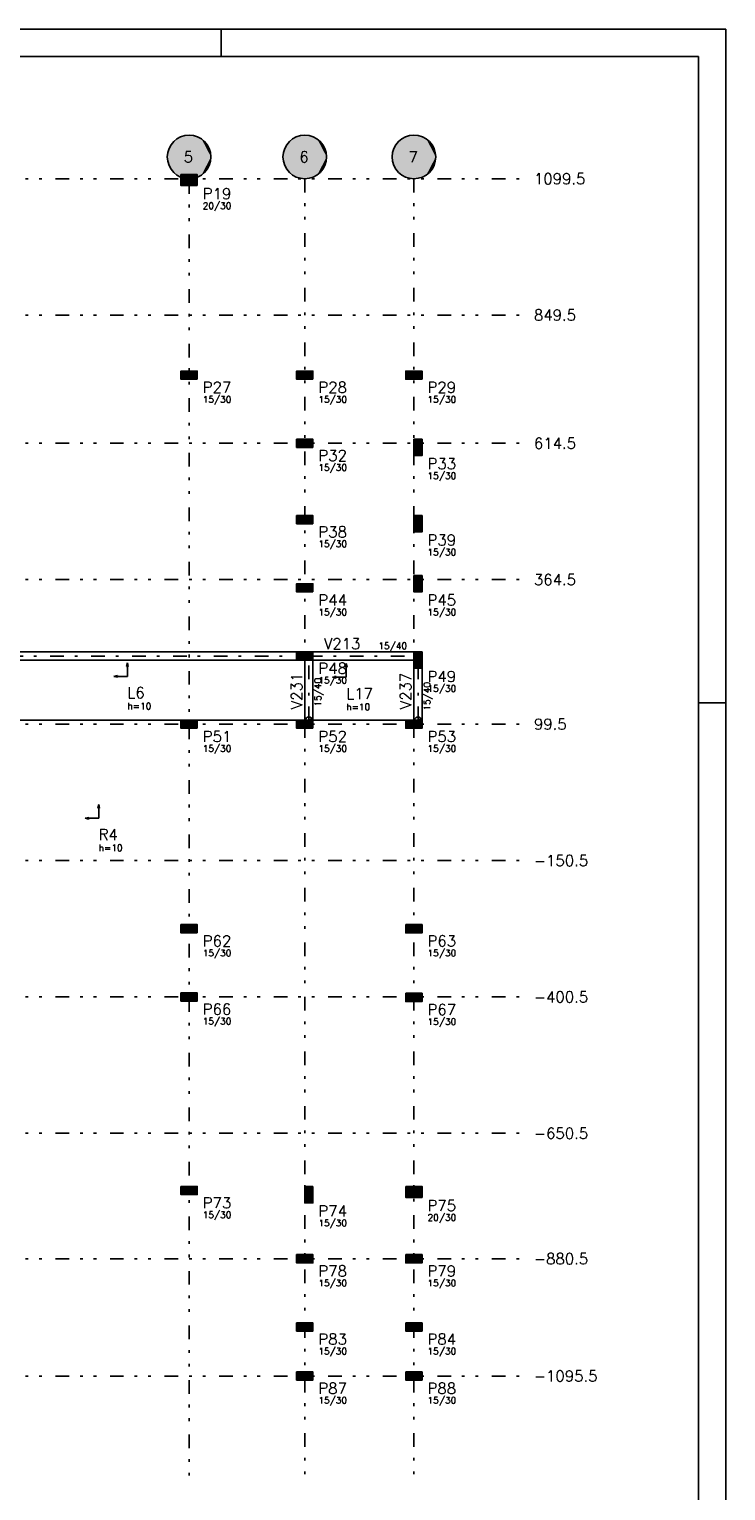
# Model space of a CAD drawing. Extents: x 0 to 119, y 0 to 84.
# Tile 7 of 7: x 93 to 119, y 31 to 84. Entities that reach past the tile are written whole.
import ezdxf

# ---------------------------------------------------------------- set-up
doc = ezdxf.new("R2010")
doc.units = 0
doc.header["$MEASUREMENT"] = 0
doc.linetypes.add('ESTILO_TQS_0003', pattern=[1.5, 0.5, -0.4, 0.1, -0.5])
doc.linetypes.add('ESTILO_TQS_0004', pattern=[2, 0.5, -0.4, 0.1, -0.4, 0.1, -0.5])
for name, color, linetype in [('1', 1, 'CONTINUOUS'), ('2', 2, 'CONTINUOUS'), ('3', 3, 'CONTINUOUS'), ('4', 4, 'CONTINUOUS'), ('6', 6, 'CONTINUOUS'), ('8', 8, 'CONTINUOUS'), ('9', 9, 'CONTINUOUS')]:
    doc.layers.add(name, color=color, linetype=linetype)
doc.styles.get("Standard").update_dxf_attribs({"font": 'ROMANS.SHX'})

msp = doc.modelspace()

# ---------------------------------------------------------------- linework, layer by layer
at = {"layer": '1', "linetype": 'Continuous'}
for points in [[(103.16786, 61.26836), (91.58786, 61.26836)], [(103.54286, 60.96836), (103.69286, 60.96836), (103.61786, 61.11836), (103.54286, 60.96836)], [(103.54286, 60.96836), (103.69286, 60.96836), (103.61786, 61.11836), (103.54286, 60.96836)], [(103.76786, 61.04336), (103.76786, 61.19336), (103.61786, 61.11836), (103.76786, 61.04336)], [(107.46786, 61.26836), (103.76786, 61.26836)], [(107.54286, 60.96836), (107.69286, 60.96836), (107.61786, 61.11836), (107.54286, 60.96836)], [(107.76786, 61.04336), (107.76786, 61.19336), (107.61786, 61.11836), (107.76786, 61.04336)], [(91.58786, 60.96836), (103.16786, 60.96836)], [(103.46786, 60.96836), (103.46786, 58.76836)], [(103.76786, 58.76836), (103.76786, 60.96836)], [(103.76786, 60.96836), (107.46786, 60.96836)], [(107.46786, 60.66836), (107.46786, 58.76836)], [(107.76786, 58.76836), (107.76786, 60.66836)], [(103.76786, 58.69336), (103.76786, 58.84336), (103.61786, 58.76836), (103.76786, 58.69336)], [(107.76786, 58.69336), (107.76786, 58.84336), (107.61786, 58.76836), (107.76786, 58.69336)]]:
    msp.add_lwpolyline(points, dxfattribs=at)
for centre in [(103.61786, 61.11836), (103.61786, 61.11836), (103.61786, 61.11836), (107.61786, 61.11836), (107.61786, 61.11836), (103.61786, 58.76836), (107.61786, 58.76836)]:
    msp.add_circle(centre, 0.12, dxfattribs=at)
at = {"layer": '2', "linetype": 'Continuous'}
for centre in [(99.22786, 79.41836), (103.46786, 79.41836), (107.46786, 79.41836)]:
    msp.add_circle(centre, 0.8, dxfattribs=at)
at = {"layer": '6', "linetype": 'Continuous'}
for points in [[(99.52786, 78.36836), (99.52786, 78.76836), (98.92786, 78.76836), (98.92786, 78.36836), (99.52786, 78.36836)], [(99.52786, 71.26836), (99.52786, 71.56836), (98.92786, 71.56836), (98.92786, 71.26836), (99.52786, 71.26836)], [(103.76786, 71.26836), (103.76786, 71.56836), (103.16786, 71.56836), (103.16786, 71.26836), (103.76786, 71.26836)], [(107.76786, 71.26836), (107.76786, 71.56836), (107.16786, 71.56836), (107.16786, 71.26836), (107.76786, 71.26836)], [(103.76786, 68.76836), (103.76786, 69.06836), (103.16786, 69.06836), (103.16786, 68.76836), (103.76786, 68.76836)], [(107.76786, 69.06836), (107.46786, 69.06836), (107.46786, 68.46836), (107.76786, 68.46836), (107.76786, 69.06836)], [(103.76786, 65.96836), (103.76786, 66.26836), (103.16786, 66.26836), (103.16786, 65.96836), (103.76786, 65.96836)], [(107.76786, 66.26836), (107.46786, 66.26836), (107.46786, 65.66836), (107.76786, 65.66836), (107.76786, 66.26836)], [(107.76786, 64.06836), (107.46786, 64.06836), (107.46786, 63.46836), (107.76786, 63.46836), (107.76786, 64.06836)], [(103.76786, 63.46836), (103.76786, 63.76836), (103.16786, 63.76836), (103.16786, 63.46836), (103.76786, 63.46836)], [(103.76786, 60.96836), (103.76786, 61.26836), (103.16786, 61.26836), (103.16786, 60.96836), (103.76786, 60.96836)], [(107.76786, 61.26836), (107.46786, 61.26836), (107.46786, 60.66836), (107.76786, 60.66836), (107.76786, 61.26836)], [(99.52786, 58.46836), (99.52786, 58.76836), (98.92786, 58.76836), (98.92786, 58.46836), (99.52786, 58.46836)], [(103.76786, 58.46836), (103.76786, 58.76836), (103.16786, 58.76836), (103.16786, 58.46836), (103.76786, 58.46836)], [(107.16786, 58.76836), (107.16786, 58.46836), (107.76786, 58.46836), (107.76786, 58.76836), (107.16786, 58.76836)], [(99.52786, 50.96836), (99.52786, 51.26836), (98.92786, 51.26836), (98.92786, 50.96836), (99.52786, 50.96836)], [(107.16786, 51.26836), (107.16786, 50.96836), (107.76786, 50.96836), (107.76786, 51.26836), (107.16786, 51.26836)], [(98.92786, 48.76836), (98.92786, 48.46836), (99.52786, 48.46836), (99.52786, 48.76836), (98.92786, 48.76836)], [(107.16786, 48.750724), (107.16786, 48.450724), (107.76786, 48.450724), (107.76786, 48.750724), (107.16786, 48.750724)], [(98.92786, 41.66836), (98.92786, 41.36836), (99.52786, 41.36836), (99.52786, 41.66836), (98.92786, 41.66836)], [(103.76786, 41.66836), (103.46786, 41.66836), (103.46786, 41.06836), (103.76786, 41.06836), (103.76786, 41.66836)], [(107.16786, 41.66836), (107.16786, 41.26836), (107.76786, 41.26836), (107.76786, 41.66836), (107.16786, 41.66836)], [(103.16786, 39.16836), (103.16786, 38.86836), (103.76786, 38.86836), (103.76786, 39.16836), (103.16786, 39.16836)], [(107.16786, 39.16836), (107.16786, 38.86836), (107.76786, 38.86836), (107.76786, 39.16836), (107.16786, 39.16836)], [(103.16786, 36.66836), (103.16786, 36.36836), (103.76786, 36.36836), (103.76786, 36.66836), (103.16786, 36.66836)], [(107.16786, 36.66836), (107.16786, 36.36836), (107.76786, 36.36836), (107.76786, 36.66836), (107.16786, 36.66836)], [(103.16786, 34.86836), (103.16786, 34.56836), (103.76786, 34.56836), (103.76786, 34.86836), (103.16786, 34.86836)], [(107.16786, 34.86836), (107.16786, 34.56836), (107.76786, 34.56836), (107.76786, 34.86836), (107.16786, 34.86836)]]:
    msp.add_lwpolyline(points, dxfattribs=at)
at = {"layer": '8', "linetype": 'Continuous'}
for p, q in [((0, 84.099998), (118.900002, 84.099998)), ((100.400002, 83.099998), (100.400002, 84.099998)), ((118.900002, 0), (118.900002, 84.099998)), ((2.5, 83.099998), (117.900002, 83.099998)), ((117.900002, 1), (117.900002, 83.099998)), ((99.22786, 78.56836), (99.22786, 78.56836)), ((99.22786, 71.41836), (99.22786, 71.41836)), ((103.46786, 71.41836), (103.46786, 71.41836)), ((107.46786, 71.41836), (107.46786, 71.41836)), ((103.46786, 68.91836), (103.46786, 68.91836)), ((107.61786, 68.76836), (107.61786, 68.76836)), ((103.46786, 66.11836), (103.46786, 66.11836)), ((107.61786, 65.96836), (107.61786, 65.96836)), ((103.46786, 63.61836), (103.46786, 63.61836)), ((107.61786, 63.76836), (107.61786, 63.76836)), ((103.46786, 61.11836), (103.46786, 61.11836)), ((96.966062, 60.871178), (96.935173, 60.73877)), ((96.935173, 60.73877), (96.99695, 60.73877)), ((96.966062, 60.871178), (96.99695, 60.73877)), ((96.966062, 60.73877), (96.966062, 60.371178)), ((104.988565, 60.838615), (104.957676, 60.706207)), ((104.957676, 60.706207), (105.019453, 60.706207)), ((104.988565, 60.838615), (105.019453, 60.706207)), ((104.988565, 60.706207), (104.988565, 60.338615)), ((107.61786, 60.96836), (107.61786, 60.96836)), ((96.466062, 60.371178), (96.59847, 60.402063)), ((96.466062, 60.371178), (96.59847, 60.340292)), ((96.59847, 60.340292), (96.59847, 60.402063)), ((96.59847, 60.371178), (96.966062, 60.371178)), ((104.488565, 60.338615), (104.620973, 60.369501)), ((104.488565, 60.338615), (104.620973, 60.30773)), ((104.620973, 60.30773), (104.620973, 60.369501)), ((104.620973, 60.338615), (104.988565, 60.338615)), ((117.900002, 59.400002), (118.900002, 59.400002)), ((103.46786, 58.76836), (91.28786, 58.76836)), ((99.22786, 58.61836), (99.22786, 58.61836)), ((103.46786, 58.61836), (103.46786, 58.61836)), ((103.76786, 58.76836), (107.46786, 58.76836)), ((107.46786, 58.61836), (107.46786, 58.61836)), ((95.413607, 55.171795), (95.546015, 55.202681)), ((95.546015, 55.14091), (95.546015, 55.202681)), ((95.913607, 55.671795), (95.882719, 55.539387)), ((95.882719, 55.539387), (95.944496, 55.539387)), ((95.913607, 55.671795), (95.944496, 55.539387)), ((95.913607, 55.539387), (95.913607, 55.171795)), ((95.413607, 55.171795), (95.546015, 55.14091)), ((95.546015, 55.171795), (95.913607, 55.171795)), ((99.22786, 51.11836), (99.22786, 51.11836)), ((107.46786, 51.11836), (107.46786, 51.11836)), ((99.22786, 48.61836), (99.22786, 48.61836)), ((107.46786, 48.600724), (107.46786, 48.600724)), ((99.22786, 41.51836), (99.22786, 41.51836)), ((103.61786, 41.36836), (103.61786, 41.36836)), ((107.46786, 41.46836), (107.46786, 41.46836)), ((103.46786, 39.01836), (103.46786, 39.01836)), ((107.46786, 39.01836), (107.46786, 39.01836)), ((103.46786, 36.51836), (103.46786, 36.51836)), ((107.46786, 36.51836), (107.46786, 36.51836)), ((103.46786, 34.71836), (103.46786, 34.71836)), ((107.46786, 34.71836), (107.46786, 34.71836))]:
    msp.add_line(p, q, dxfattribs=at)
at = {"layer": '8', "linetype": 'ESTILO_TQS_0004'}
for p, q in [((62.32786, 78.61836), (111.46786, 78.61836)), ((99.22786, 78.56836), (99.22786, 30.91836)), ((103.46786, 78.61836), (103.46786, 30.91836)), ((107.46786, 78.61836), (107.46786, 30.91836)), ((62.32786, 73.61836), (111.46786, 73.61836)), ((62.32786, 68.91836), (111.46786, 68.91836)), ((62.32786, 63.91836), (111.46786, 63.91836)), ((62.32786, 58.61836), (111.46786, 58.61836)), ((62.32786, 53.61836), (111.46786, 53.61836)), ((62.32786, 48.61836), (111.46786, 48.61836)), ((62.32786, 43.61836), (111.46786, 43.61836)), ((62.32786, 39.01836), (111.46786, 39.01836)), ((62.32786, 34.71836), (111.46786, 34.71836))]:
    msp.add_line(p, q, dxfattribs=at)
at = {"layer": '8', "linetype": 'ESTILO_TQS_0003'}
for p, q in [((91.13786, 61.11836), (103.61786, 61.11836)), ((103.61786, 58.76836), (103.61786, 61.11836)), ((103.61786, 61.11836), (107.61786, 61.11836)), ((107.61786, 58.76836), (107.61786, 61.11836))]:
    msp.add_line(p, q, dxfattribs=at)
at = {"layer": '9', "linetype": 'Continuous'}
for points in [[(100.02786, 79.41836), (98.607291, 79.92323), (98.544324, 79.834027)], [(100.02786, 79.41836), (98.681817, 80.003029), (98.607291, 79.92323)], [(100.02786, 79.41836), (98.766516, 80.071936), (98.681817, 80.003029)], [(100.02786, 79.41836), (98.859808, 80.128668), (98.766516, 80.071936)], [(100.02786, 79.41836), (98.959956, 80.172169), (98.859808, 80.128668)], [(100.02786, 79.41836), (99.065095, 80.201627), (98.959956, 80.172169)], [(100.02786, 79.41836), (99.173266, 80.216495), (99.065095, 80.201627)], [(100.02786, 79.41836), (99.282454, 80.216495), (99.173266, 80.216495)], [(100.02786, 79.41836), (99.390625, 80.201627), (99.282454, 80.216495)], [(100.02786, 79.41836), (99.495764, 80.172169), (99.390625, 80.201627)], [(100.02786, 79.41836), (99.595912, 80.128668), (99.495764, 80.172169)], [(100.02786, 79.41836), (99.689204, 80.071936), (99.595912, 80.128668)], [(100.02786, 79.41836), (99.773903, 80.003029), (99.689204, 80.071936)], [(100.02786, 79.41836), (99.848429, 79.92323), (99.773903, 80.003029)], [(100.02786, 79.41836), (99.911396, 79.834027), (99.848429, 79.92323)], [(104.26786, 79.41836), (102.847291, 79.92323), (102.784324, 79.834027)], [(104.26786, 79.41836), (102.921817, 80.003029), (102.847291, 79.92323)], [(104.26786, 79.41836), (103.006516, 80.071936), (102.921817, 80.003029)], [(104.26786, 79.41836), (103.099808, 80.128668), (103.006516, 80.071936)], [(104.26786, 79.41836), (103.199956, 80.172169), (103.099808, 80.128668)], [(104.26786, 79.41836), (103.305095, 80.201627), (103.199956, 80.172169)], [(104.26786, 79.41836), (103.413266, 80.216495), (103.305095, 80.201627)], [(104.26786, 79.41836), (103.522454, 80.216495), (103.413266, 80.216495)], [(104.26786, 79.41836), (103.630625, 80.201627), (103.522454, 80.216495)], [(104.26786, 79.41836), (103.735764, 80.172169), (103.630625, 80.201627)], [(104.26786, 79.41836), (103.835912, 80.128668), (103.735764, 80.172169)], [(104.26786, 79.41836), (103.929204, 80.071936), (103.835912, 80.128668)], [(104.26786, 79.41836), (104.013903, 80.003029), (103.929204, 80.071936)], [(104.26786, 79.41836), (104.088429, 79.92323), (104.013903, 80.003029)], [(104.26786, 79.41836), (104.151396, 79.834027), (104.088429, 79.92323)], [(108.26786, 79.41836), (106.847291, 79.92323), (106.784324, 79.834027)], [(108.26786, 79.41836), (106.921817, 80.003029), (106.847291, 79.92323)], [(108.26786, 79.41836), (107.006516, 80.071936), (106.921817, 80.003029)], [(108.26786, 79.41836), (107.099808, 80.128668), (107.006516, 80.071936)], [(108.26786, 79.41836), (107.199956, 80.172169), (107.099808, 80.128668)], [(108.26786, 79.41836), (107.305095, 80.201627), (107.199956, 80.172169)], [(108.26786, 79.41836), (107.413266, 80.216495), (107.305095, 80.201627)], [(108.26786, 79.41836), (107.522454, 80.216495), (107.413266, 80.216495)], [(108.26786, 79.41836), (107.630625, 80.201627), (107.522454, 80.216495)], [(108.26786, 79.41836), (107.735764, 80.172169), (107.630625, 80.201627)], [(108.26786, 79.41836), (107.835912, 80.128668), (107.735764, 80.172169)], [(108.26786, 79.41836), (107.929204, 80.071936), (107.835912, 80.128668)], [(108.26786, 79.41836), (108.013903, 80.003029), (107.929204, 80.071936)], [(108.26786, 79.41836), (108.088429, 79.92323), (108.013903, 80.003029)], [(108.26786, 79.41836), (108.151396, 79.834027), (108.088429, 79.92323)], [(100.02786, 79.41836), (98.435311, 79.527293), (98.42786, 79.41836)], [(100.02786, 79.41836), (98.42786, 79.41836), (98.435311, 79.309427)], [(100.02786, 79.41836), (98.457526, 79.634197), (98.435311, 79.527293)], [(100.02786, 79.41836), (98.435311, 79.309427), (98.457526, 79.202523)], [(100.02786, 79.41836), (98.494091, 79.737081), (98.457526, 79.634197)], [(100.02786, 79.41836), (98.457526, 79.202523), (98.494091, 79.099639)], [(100.02786, 79.41836), (98.544324, 79.834027), (98.494091, 79.737081)], [(100.02786, 79.41836), (98.494091, 79.099639), (98.544324, 79.002693)], [(100.02786, 79.41836), (98.544324, 79.002693), (98.607291, 78.91349)], [(100.02786, 79.41836), (98.607291, 78.91349), (98.681817, 78.833691)], [(100.02786, 79.41836), (98.681817, 78.833691), (98.766516, 78.764784)], [(100.02786, 79.41836), (98.766516, 78.764784), (98.859808, 78.708052)], [(100.02786, 79.41836), (98.859808, 78.708052), (98.959956, 78.664551)], [(100.02786, 79.41836), (98.959956, 78.664551), (99.065095, 78.635093)], [(100.02786, 79.41836), (99.065095, 78.635093), (99.173266, 78.620225)], [(100.02786, 79.41836), (99.173266, 78.620225), (99.282454, 78.620225)], [(100.02786, 79.41836), (99.282454, 78.620225), (99.390625, 78.635093)], [(100.02786, 79.41836), (99.390625, 78.635093), (99.495764, 78.664551)], [(100.02786, 79.41836), (99.495764, 78.664551), (99.595912, 78.708052)], [(100.02786, 79.41836), (99.595912, 78.708052), (99.689204, 78.764784)], [(100.02786, 79.41836), (99.689204, 78.764784), (99.773903, 78.833691)], [(100.02786, 79.41836), (99.773903, 78.833691), (99.848429, 78.91349)], [(100.02786, 79.41836), (99.848429, 78.91349), (99.911396, 79.002693)], [(100.02786, 79.41836), (99.961629, 79.737081), (99.911396, 79.834027)], [(100.02786, 79.41836), (99.911396, 79.002693), (99.961629, 79.099639)], [(100.02786, 79.41836), (99.998194, 79.634197), (99.961629, 79.737081)], [(100.02786, 79.41836), (99.961629, 79.099639), (99.998194, 79.202523)], [(100.02786, 79.41836), (100.020409, 79.527293), (99.998194, 79.634197)], [(100.02786, 79.41836), (99.998194, 79.202523), (100.020409, 79.309427)], [(100.02786, 79.41836), (100.020409, 79.309427), (100.02786, 79.41836)], [(104.26786, 79.41836), (102.675311, 79.527293), (102.66786, 79.41836)], [(104.26786, 79.41836), (102.66786, 79.41836), (102.675311, 79.309427)], [(104.26786, 79.41836), (102.697526, 79.634197), (102.675311, 79.527293)], [(104.26786, 79.41836), (102.675311, 79.309427), (102.697526, 79.202523)], [(104.26786, 79.41836), (102.734091, 79.737081), (102.697526, 79.634197)], [(104.26786, 79.41836), (102.697526, 79.202523), (102.734091, 79.099639)], [(104.26786, 79.41836), (102.784324, 79.834027), (102.734091, 79.737081)], [(104.26786, 79.41836), (102.734091, 79.099639), (102.784324, 79.002693)], [(104.26786, 79.41836), (102.784324, 79.002693), (102.847291, 78.91349)], [(104.26786, 79.41836), (102.847291, 78.91349), (102.921817, 78.833691)], [(104.26786, 79.41836), (102.921817, 78.833691), (103.006516, 78.764784)], [(104.26786, 79.41836), (103.006516, 78.764784), (103.099808, 78.708052)], [(104.26786, 79.41836), (103.099808, 78.708052), (103.199956, 78.664551)], [(104.26786, 79.41836), (103.199956, 78.664551), (103.305095, 78.635093)], [(104.26786, 79.41836), (103.305095, 78.635093), (103.413266, 78.620225)], [(104.26786, 79.41836), (103.413266, 78.620225), (103.522454, 78.620225)], [(104.26786, 79.41836), (103.522454, 78.620225), (103.630625, 78.635093)], [(104.26786, 79.41836), (103.630625, 78.635093), (103.735764, 78.664551)], [(104.26786, 79.41836), (103.735764, 78.664551), (103.835912, 78.708052)], [(104.26786, 79.41836), (103.835912, 78.708052), (103.929204, 78.764784)], [(104.26786, 79.41836), (103.929204, 78.764784), (104.013903, 78.833691)], [(104.26786, 79.41836), (104.013903, 78.833691), (104.088429, 78.91349)], [(104.26786, 79.41836), (104.088429, 78.91349), (104.151396, 79.002693)], [(104.26786, 79.41836), (104.201629, 79.737081), (104.151396, 79.834027)], [(104.26786, 79.41836), (104.151396, 79.002693), (104.201629, 79.099639)], [(104.26786, 79.41836), (104.238194, 79.634197), (104.201629, 79.737081)], [(104.26786, 79.41836), (104.201629, 79.099639), (104.238194, 79.202523)], [(104.26786, 79.41836), (104.260409, 79.527293), (104.238194, 79.634197)], [(104.26786, 79.41836), (104.238194, 79.202523), (104.260409, 79.309427)], [(104.26786, 79.41836), (104.260409, 79.309427), (104.26786, 79.41836)], [(108.26786, 79.41836), (106.675311, 79.527293), (106.66786, 79.41836)], [(108.26786, 79.41836), (106.66786, 79.41836), (106.675311, 79.309427)], [(108.26786, 79.41836), (106.697526, 79.634197), (106.675311, 79.527293)], [(108.26786, 79.41836), (106.675311, 79.309427), (106.697526, 79.202523)], [(108.26786, 79.41836), (106.734091, 79.737081), (106.697526, 79.634197)], [(108.26786, 79.41836), (106.697526, 79.202523), (106.734091, 79.099639)], [(108.26786, 79.41836), (106.784324, 79.834027), (106.734091, 79.737081)], [(108.26786, 79.41836), (106.734091, 79.099639), (106.784324, 79.002693)], [(108.26786, 79.41836), (106.784324, 79.002693), (106.847291, 78.91349)], [(108.26786, 79.41836), (106.847291, 78.91349), (106.921817, 78.833691)], [(108.26786, 79.41836), (106.921817, 78.833691), (107.006516, 78.764784)], [(108.26786, 79.41836), (107.006516, 78.764784), (107.099808, 78.708052)], [(108.26786, 79.41836), (107.099808, 78.708052), (107.199956, 78.664551)], [(108.26786, 79.41836), (107.199956, 78.664551), (107.305095, 78.635093)], [(108.26786, 79.41836), (107.305095, 78.635093), (107.413266, 78.620225)], [(108.26786, 79.41836), (107.413266, 78.620225), (107.522454, 78.620225)], [(108.26786, 79.41836), (107.522454, 78.620225), (107.630625, 78.635093)], [(108.26786, 79.41836), (107.630625, 78.635093), (107.735764, 78.664551)], [(108.26786, 79.41836), (107.735764, 78.664551), (107.835912, 78.708052)], [(108.26786, 79.41836), (107.835912, 78.708052), (107.929204, 78.764784)], [(108.26786, 79.41836), (107.929204, 78.764784), (108.013903, 78.833691)], [(108.26786, 79.41836), (108.013903, 78.833691), (108.088429, 78.91349)], [(108.26786, 79.41836), (108.088429, 78.91349), (108.151396, 79.002693)], [(108.26786, 79.41836), (108.201629, 79.737081), (108.151396, 79.834027)], [(108.26786, 79.41836), (108.151396, 79.002693), (108.201629, 79.099639)], [(108.26786, 79.41836), (108.238194, 79.634197), (108.201629, 79.737081)], [(108.26786, 79.41836), (108.201629, 79.099639), (108.238194, 79.202523)], [(108.26786, 79.41836), (108.260409, 79.527293), (108.238194, 79.634197)], [(108.26786, 79.41836), (108.238194, 79.202523), (108.260409, 79.309427)], [(108.26786, 79.41836), (108.260409, 79.309427), (108.26786, 79.41836)], [(99.52786, 78.36836), (99.52786, 78.76836), (98.92786, 78.76836)], [(99.52786, 78.36836), (98.92786, 78.76836), (98.92786, 78.36836)], [(99.52786, 78.36836), (98.92786, 78.36836), (99.52786, 78.36836)], [(99.52786, 71.26836), (99.52786, 71.56836), (98.92786, 71.56836)], [(99.52786, 71.26836), (98.92786, 71.56836), (98.92786, 71.26836)], [(103.76786, 71.26836), (103.76786, 71.56836), (103.16786, 71.56836)], [(103.76786, 71.26836), (103.16786, 71.56836), (103.16786, 71.26836)], [(107.76786, 71.26836), (107.76786, 71.56836), (107.16786, 71.56836)], [(107.76786, 71.26836), (107.16786, 71.56836), (107.16786, 71.26836)], [(99.52786, 71.26836), (98.92786, 71.26836), (99.52786, 71.26836)], [(103.76786, 71.26836), (103.16786, 71.26836), (103.76786, 71.26836)], [(107.76786, 71.26836), (107.16786, 71.26836), (107.76786, 71.26836)], [(103.76786, 68.76836), (103.76786, 69.06836), (103.16786, 69.06836)], [(103.76786, 68.76836), (103.16786, 69.06836), (103.16786, 68.76836)], [(103.76786, 68.76836), (103.16786, 68.76836), (103.76786, 68.76836)], [(107.76786, 69.06836), (107.46786, 69.06836), (107.46786, 68.46836)], [(107.76786, 69.06836), (107.46786, 68.46836), (107.76786, 68.46836)], [(107.76786, 69.06836), (107.76786, 68.46836), (107.76786, 69.06836)], [(103.76786, 65.96836), (103.76786, 66.26836), (103.16786, 66.26836)], [(103.76786, 65.96836), (103.16786, 66.26836), (103.16786, 65.96836)], [(103.76786, 65.96836), (103.16786, 65.96836), (103.76786, 65.96836)], [(107.76786, 66.26836), (107.46786, 66.26836), (107.46786, 65.66836)], [(107.76786, 66.26836), (107.46786, 65.66836), (107.76786, 65.66836)], [(107.76786, 66.26836), (107.76786, 65.66836), (107.76786, 66.26836)], [(107.76786, 64.06836), (107.46786, 64.06836), (107.46786, 63.46836)], [(107.76786, 64.06836), (107.46786, 63.46836), (107.76786, 63.46836)], [(107.76786, 64.06836), (107.76786, 63.46836), (107.76786, 64.06836)], [(103.76786, 63.46836), (103.76786, 63.76836), (103.16786, 63.76836)], [(103.76786, 63.46836), (103.16786, 63.76836), (103.16786, 63.46836)], [(103.76786, 63.46836), (103.16786, 63.46836), (103.76786, 63.46836)], [(103.76786, 60.96836), (103.76786, 61.26836), (103.16786, 61.26836)], [(103.76786, 60.96836), (103.16786, 61.26836), (103.16786, 60.96836)], [(103.54286, 60.96836), (103.69286, 60.96836), (103.61786, 61.11836)], [(103.54286, 60.96836), (103.61786, 61.11836), (103.54286, 60.96836)], [(103.54286, 60.96836), (103.69286, 60.96836), (103.61786, 61.11836)], [(103.54286, 60.96836), (103.61786, 61.11836), (103.54286, 60.96836)], [(103.76786, 61.04336), (103.76786, 61.19336), (103.61786, 61.11836)], [(103.76786, 61.04336), (103.61786, 61.11836), (103.76786, 61.04336)], [(107.76786, 61.26836), (107.46786, 61.26836), (107.46786, 60.66836)], [(107.76786, 61.26836), (107.46786, 60.66836), (107.76786, 60.66836)], [(107.54286, 60.96836), (107.69286, 60.96836), (107.61786, 61.11836)], [(107.54286, 60.96836), (107.61786, 61.11836), (107.54286, 60.96836)], [(107.76786, 61.04336), (107.76786, 61.19336), (107.61786, 61.11836)], [(107.76786, 61.04336), (107.61786, 61.11836), (107.76786, 61.04336)], [(107.76786, 61.26836), (107.76786, 60.66836), (107.76786, 61.26836)], [(103.76786, 60.96836), (103.16786, 60.96836), (103.76786, 60.96836)], [(99.52786, 58.46836), (99.52786, 58.76836), (98.92786, 58.76836)], [(99.52786, 58.46836), (98.92786, 58.76836), (98.92786, 58.46836)], [(99.52786, 58.46836), (98.92786, 58.46836), (99.52786, 58.46836)], [(103.76786, 58.46836), (103.76786, 58.76836), (103.16786, 58.76836)], [(103.76786, 58.46836), (103.16786, 58.76836), (103.16786, 58.46836)], [(103.76786, 58.46836), (103.16786, 58.46836), (103.76786, 58.46836)], [(103.76786, 58.69336), (103.76786, 58.84336), (103.61786, 58.76836)], [(103.76786, 58.69336), (103.61786, 58.76836), (103.76786, 58.69336)], [(107.16786, 58.76836), (107.16786, 58.46836), (107.76786, 58.46836)], [(107.16786, 58.76836), (107.76786, 58.46836), (107.76786, 58.76836)], [(107.16786, 58.76836), (107.76786, 58.76836), (107.16786, 58.76836)], [(107.76786, 58.69336), (107.76786, 58.84336), (107.61786, 58.76836)], [(107.76786, 58.69336), (107.61786, 58.76836), (107.76786, 58.69336)], [(99.52786, 50.96836), (99.52786, 51.26836), (98.92786, 51.26836)], [(99.52786, 50.96836), (98.92786, 51.26836), (98.92786, 50.96836)], [(99.52786, 50.96836), (98.92786, 50.96836), (99.52786, 50.96836)], [(107.16786, 51.26836), (107.16786, 50.96836), (107.76786, 50.96836)], [(107.16786, 51.26836), (107.76786, 50.96836), (107.76786, 51.26836)], [(107.16786, 51.26836), (107.76786, 51.26836), (107.16786, 51.26836)], [(98.92786, 48.76836), (98.92786, 48.46836), (99.52786, 48.46836)], [(98.92786, 48.76836), (99.52786, 48.46836), (99.52786, 48.76836)], [(98.92786, 48.76836), (99.52786, 48.76836), (98.92786, 48.76836)], [(107.16786, 48.750724), (107.16786, 48.450724), (107.76786, 48.450724)], [(107.16786, 48.750724), (107.76786, 48.450724), (107.76786, 48.750724)], [(107.16786, 48.750724), (107.76786, 48.750724), (107.16786, 48.750724)], [(98.92786, 41.66836), (98.92786, 41.36836), (99.52786, 41.36836)], [(98.92786, 41.66836), (99.52786, 41.36836), (99.52786, 41.66836)], [(98.92786, 41.66836), (99.52786, 41.66836), (98.92786, 41.66836)], [(103.76786, 41.66836), (103.46786, 41.66836), (103.46786, 41.06836)], [(103.76786, 41.66836), (103.46786, 41.06836), (103.76786, 41.06836)], [(103.76786, 41.66836), (103.76786, 41.06836), (103.76786, 41.66836)], [(107.16786, 41.66836), (107.16786, 41.26836), (107.76786, 41.26836)], [(107.16786, 41.66836), (107.76786, 41.26836), (107.76786, 41.66836)], [(107.16786, 41.66836), (107.76786, 41.66836), (107.16786, 41.66836)], [(103.16786, 39.16836), (103.16786, 38.86836), (103.76786, 38.86836)], [(103.16786, 39.16836), (103.76786, 38.86836), (103.76786, 39.16836)], [(103.16786, 39.16836), (103.76786, 39.16836), (103.16786, 39.16836)], [(107.16786, 39.16836), (107.16786, 38.86836), (107.76786, 38.86836)], [(107.16786, 39.16836), (107.76786, 38.86836), (107.76786, 39.16836)], [(107.16786, 39.16836), (107.76786, 39.16836), (107.16786, 39.16836)], [(103.16786, 36.66836), (103.16786, 36.36836), (103.76786, 36.36836)], [(103.16786, 36.66836), (103.76786, 36.36836), (103.76786, 36.66836)], [(103.16786, 36.66836), (103.76786, 36.66836), (103.16786, 36.66836)], [(107.16786, 36.66836), (107.16786, 36.36836), (107.76786, 36.36836)], [(107.16786, 36.66836), (107.76786, 36.36836), (107.76786, 36.66836)], [(107.16786, 36.66836), (107.76786, 36.66836), (107.16786, 36.66836)], [(103.16786, 34.86836), (103.16786, 34.56836), (103.76786, 34.56836)], [(103.16786, 34.86836), (103.76786, 34.56836), (103.76786, 34.86836)], [(103.16786, 34.86836), (103.76786, 34.86836), (103.16786, 34.86836)], [(107.16786, 34.86836), (107.16786, 34.56836), (107.76786, 34.56836)], [(107.16786, 34.86836), (107.76786, 34.56836), (107.76786, 34.86836)], [(107.16786, 34.86836), (107.76786, 34.86836), (107.16786, 34.86836)]]:
    msp.add_solid(points, dxfattribs=at)

# ---------------------------------------------------------------- texts
at = {"layer": '1', "linetype": 'Continuous'}
for s, p in [('1099.5', (111.86786, 78.41836)), ('849.5', (111.86786, 73.41836)), ('614.5', (111.86786, 68.71836)), ('364.5', (111.86786, 63.71836)), ('99.5', (111.86786, 58.41836)), ('-150.5', (111.86786, 53.41836)), ('-400.5', (111.86786, 48.41836)), ('-650.5', (111.86786, 43.41836)), ('-880.5', (111.86786, 38.81836)), ('-1095.5', (111.86786, 34.51836))]:
    msp.add_text(s, height=0.4, dxfattribs=at).set_placement(p)
at = {"layer": '3', "linetype": 'Continuous'}
for s, p in [('20/30', (99.72786, 77.50836)), ('15/30', (99.72786, 70.40836)), ('15/30', (103.96786, 70.40836)), ('15/30', (107.96786, 70.40836)), ('15/30', (103.96786, 67.90836)), ('15/30', (107.96786, 67.60836)), ('15/30', (103.96786, 65.10836)), ('15/30', (107.96786, 64.80836)), ('15/30', (103.96786, 62.60836)), ('15/30', (107.96786, 62.60836)), ('15/40', (106.16786, 61.36836)), ('15/30', (103.96786, 60.10836)), ('15/30', (107.96786, 59.80836)), ('h=10', (96.966062, 59.163178)), ('h=10', (104.988565, 59.130615)), ('15/30', (99.72786, 57.60836)), ('15/30', (103.96786, 57.60836)), ('15/30', (107.96786, 57.60836)), ('h=10', (95.913607, 53.963795)), ('15/30', (99.72786, 50.10836)), ('15/30', (107.96786, 50.10836)), ('15/30', (99.72786, 47.60836)), ('15/30', (107.96786, 47.590724)), ('15/30', (99.72786, 40.50836)), ('15/30', (103.96786, 40.20836)), ('20/30', (107.96786, 40.40836)), ('15/30', (103.96786, 38.00836)), ('15/30', (107.96786, 38.00836)), ('15/30', (103.96786, 35.50836)), ('15/30', (107.96786, 35.50836)), ('15/30', (103.96786, 33.70836)), ('15/30', (107.96786, 33.70836))]:
    msp.add_text(s, height=0.24, dxfattribs=at).set_placement(p)
for p in [(104.06786, 59.26836), (108.06786, 59.11836)]:
    msp.add_text('15/40', height=0.24, rotation=90, dxfattribs=at).set_placement(p)
at = {"layer": '4', "linetype": 'Continuous'}
for s, p in [('V213', (104.16786, 61.36836)), ('L6', (96.966062, 59.571178)), ('L17', (104.988565, 59.538615)), ('R4', (95.913607, 54.371795))]:
    msp.add_text(s, height=0.4, dxfattribs=at).set_placement(p)
for s, p in [('V231', (103.36786, 59.16836)), ('V237', (107.36786, 59.16836))]:
    msp.add_text(s, height=0.4, rotation=90, dxfattribs=at).set_placement(p)
at = {"layer": '6', "linetype": 'Continuous'}
for s, p in [('5', (99.02786, 79.21836)), ('6', (103.26786, 79.21836)), ('7', (107.26786, 79.21836)), ('P19', (99.72786, 77.86836)), ('P27', (99.72786, 70.76836)), ('P28', (103.96786, 70.76836)), ('P29', (107.96786, 70.76836)), ('P32', (103.96786, 68.26836)), ('P33', (107.96786, 67.96836)), ('P38', (103.96786, 65.46836)), ('P39', (107.96786, 65.16836)), ('P44', (103.96786, 62.96836)), ('P45', (107.96786, 62.96836)), ('P48', (103.96786, 60.46836)), ('P49', (107.96786, 60.16836)), ('P51', (99.72786, 57.96836)), ('P52', (103.96786, 57.96836)), ('P53', (107.96786, 57.96836)), ('P62', (99.72786, 50.46836)), ('P63', (107.96786, 50.46836)), ('P66', (99.72786, 47.96836)), ('P67', (107.96786, 47.950724)), ('P73', (99.72786, 40.86836)), ('P74', (103.96786, 40.56836)), ('P75', (107.96786, 40.76836)), ('P78', (103.96786, 38.36836)), ('P79', (107.96786, 38.36836)), ('P83', (103.96786, 35.86836)), ('P84', (107.96786, 35.86836)), ('P87', (103.96786, 34.06836)), ('P88', (107.96786, 34.06836))]:
    msp.add_text(s, height=0.4, dxfattribs=at).set_placement(p)

doc.saveas('drawing.dxf')
